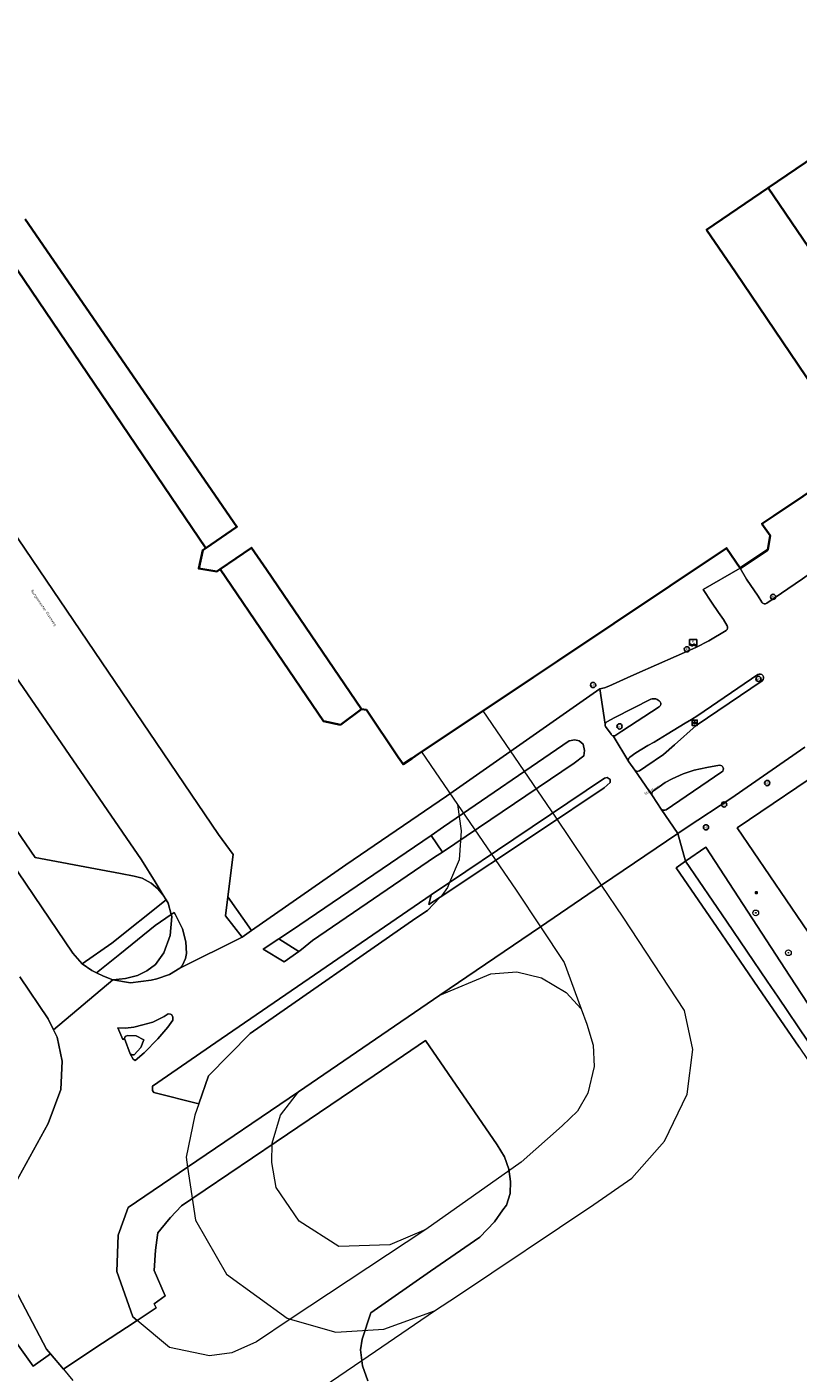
# Model space of a CAD drawing. Header units: metres. Extents: x 73718 to 76933, y 443658 to 446696.
# Tile 123 of 161: x 75164 to 75270, y 445823 to 446008. Entities that reach past the tile are written whole.
import ezdxf
from ezdxf.enums import TextEntityAlignment as Align

# ---------------------------------------------------------------- set-up
doc = ezdxf.new("R2010")
doc.units = ezdxf.units.M
for name, color, linetype, lineweight in [('B-WE-GR-BEPLANTING_CULTUUR_HEESTERS-GV', 90, 'Continuous', 18), ('B-WE-GR-BOOM-S', 90, 'Continuous', 25), ('B-WE-IE-MEUBILAIR-S', 7, 'Continuous', 25), ('B-WE-KW-KUNSTWERK_DEK-GV', 170, 'Continuous', 18), ('B-WE-OG-BEBOUWING-GV', 7, 'Continuous', 35), ('B-WE-OG-TERREIN_BEGROEID-GV', 7, 'Continuous', 18), ('B-WE-OG-TERREIN_ERF-GV', 7, 'Continuous', 18), ('B-WE-OG-TERREIN_OEVER-GV', 7, 'Continuous', 18), ('B-WE-OG-TOPOGRAFIE-T18', 10, 'Continuous', 18), ('B-WE-OG-WATER_SLOOT-GV', 120, 'Continuous', 18), ('B-WE-VH-GESLOTENVERHARDING_ASFALT-GV', 10, 'Continuous', 18), ('B-WE-VH-OPENVERHARDING_BETONSTRAATSTEEN-GV', 30, 'Continuous', 18), ('B-WE-VH-OPENVERHARDING_SIERBESTRATING-GV', 30, 'Continuous', 18), ('B-WE-VH-OPENVERHARDING_TEGEL-GV', 30, 'Continuous', 18)]:
    doc.layers.add(name, color=color, linetype=linetype, lineweight=lineweight)
doc.styles.add('NLCS-ISO', font='NLCS-ISO.ttf')
doc.styles.add('NLCS-ISO-M200-T18', font='NLCS-ISO.ttf', dxfattribs={"height": 0.36})

# ---------------------------------------------------------------- blocks, each defined once
blk = doc.blocks.new('SIE-MEUBILAIR_BORD_VERKEER-SO')
at = {"flags": 128}
blk.add_lwpolyline([(-1.8, 1.8), (1.8, 1.8), (1.8, -1.8), (-1.8, -1.8)], close=True, dxfattribs=at)
at = {"style": 'NLCS-ISO'}
blk.add_text('vb', height=1.8, dxfattribs=at).set_placement((0, 0), align=Align.MIDDLE_CENTER)
blk = doc.blocks.new('SIE-MEUBILAIR_PAAL_LICHTMAST-SO')
for points in [[(-0.62, 0), (-1, 0)], [(-0.71, 0.71), (-0.44, 0.44)], [(0, 1), (0, 0.62)], [(0.44, 0.44), (0.71, 0.71)], [(1, 0), (0.62, 0)], [(-0.71, -0.71), (-0.44, -0.44)], [(0, -0.62), (0, -1)], [(0.44, -0.44), (0.71, -0.71)]]:
    blk.add_lwpolyline(points)
blk.add_circle((0, 0), 0.5)
blk = doc.blocks.new('SIE-MEUBILAIR_PAAL_VRI-SO')
blk.add_circle((0, 0), 1.8)
at = {"style": 'NLCS-ISO'}
blk.add_text('vri', height=1.8, dxfattribs=at).set_placement((0, 0), align=Align.MIDDLE_CENTER)
blk = doc.blocks.new('SIE-MEUBILAIR_PAAL_VERKEERSBORD-SO')
blk.add_circle((0, 0), 1.8)
at = {"style": 'NLCS-ISO'}
blk.add_text('vb', height=1.8, dxfattribs=at).set_placement((0, 0), align=Align.MIDDLE_CENTER)
blk = doc.blocks.new('SIE-MEUBILAIR_PUT_KOLK-SO')
blk.add_circle((0, 0), 1.8)
at = {"style": 'NLCS-ISO'}
blk.add_text('K', height=1.8, dxfattribs=at).set_placement((0, 0), align=Align.MIDDLE_CENTER)
blk = doc.blocks.new('SIE-MEUBILAIR_SENSOR_FLITSER-SO')
for p, q in [((2.5, 1.25), (-2.5, 1.25)), ((-2.5, 1.25), (-2.5, -2.8125)), ((2.5, -2.8125), (2.5, 1.25))]:
    blk.add_line(p, q)
for centre, start, end in [((-1.875, -2.65625), 36.86989765, 143.13010235), ((-1.875, -2.96875), 36.86989765, 143.13010235), ((-1.875, -3.28125), 36.86989765, 143.13010235), ((-0.625, -1.71875), 216.86989765, 323.13010235), ((-0.625, -2.03125), 216.86989765, 323.13010235), ((-0.625, -2.34375), 216.86989765, 323.13010235), ((0.625, -2.65625), 36.86989765, 143.13010235), ((0.625, -2.96875), 36.86989765, 143.13010235), ((0.625, -3.28125), 36.86989765, 143.13010235), ((1.875, -1.71875), 216.86989765, 323.13010235), ((1.875, -2.03125), 216.86989765, 323.13010235), ((1.875, -2.34375), 216.86989765, 323.13010235)]:
    blk.add_arc(centre, 0.78125, start, end)
at = {"style": 'NLCS-ISO'}
blk.add_text('fl', height=1.8, dxfattribs=at).set_placement((0, 0), align=Align.MIDDLE_CENTER)
blk = doc.blocks.new('SGR-BOOM_GBKN-SO')
at = {"linetype": 'ByBlock', "lineweight": 18}
h = blk.add_hatch(color=0, dxfattribs=at)
h.dxf.hatch_style = 1
edge = h.paths.add_edge_path()
edge.add_arc((0, 0), 0.25, 0, 360)
at = {"color": 0, "linetype": 'ByBlock', "lineweight": 18}
for radius in [2, 0.25]:
    blk.add_circle((0, 0), radius, dxfattribs=at)
at = {"color": 0, "linetype": 'ByBlock', "lineweight": 18, "style": 'NLCS-ISO'}
blk.add_attdef('SOORT', (2.5, 0), '', height=1.5, dxfattribs=at)

msp = doc.modelspace()

# ---------------------------------------------------------------- linework, layer by layer
at = {"layer": 'B-WE-GR-BEPLANTING_CULTUUR_HEESTERS-GV', "flags": 128}
for points in [[(75171.149, 445878.941), (75175.234, 445881.807), (75182.731, 445887.787), (75182.332, 445888.446), (75181.587, 445889.319), (75180.677, 445890.079), (75179.409, 445890.777), (75178.338, 445891.055), (75176.413, 445891.424), (75173.701, 445891.931), (75164.672, 445893.629), (75160.804, 445899.303), (75159.58, 445901.1), (75156.981, 445899.308), (75159.028, 445896.34), (75169.877, 445880.413)], [(75173.142, 445877.7), (75174.073, 445877.244), (75175.394, 445876.772), (75177.146, 445876.918), (75178.771, 445877.352), (75180.066, 445877.988), (75181.259, 445878.853), (75182.426, 445880.479), (75183.312, 445882.868), (75183.539, 445885.483), (75183.452, 445885.784), (75181.238, 445884.27), (75176.334, 445880.29)]]:
    msp.add_lwpolyline(points, close=True, dxfattribs=at)
at = {"layer": 'B-WE-KW-KUNSTWERK_DEK-GV', "flags": 128}
msp.add_lwpolyline([(75199.197, 445817.056), (75209.757, 445824.25), (75219.779, 445831.077), (75222.946, 445833.168), (75241.784, 445845.761), (75247.008, 445849.413), (75251.554, 445854.5), (75254.646, 445860.969), (75255.433, 445867.145), (75254.291, 445872.542), (75245.826, 445885.375), (75242.85, 445889.798), (75236.538, 445899.18), (75226.499, 445913.875), (75217.99, 445908.191), (75222.965, 445900.934), (75223.462, 445897.306), (75223.175, 445893.301), (75221.853, 445890.173), (75221.564, 445889.489), (75220.791, 445888.4), (75220.545, 445888.138), (75218.833, 445886.312), (75217.207, 445885.269), (75194.358, 445869.334), (75188.566, 445863.496), (75187.245, 445859.667), (75186.699, 445858.085), (75185.492, 445852.27), (75185.695, 445850.914), (75200.995, 445861.323), (75220.536, 445874.617), (75227.54, 445877.586), (75231.17, 445877.849), (75234.553, 445877.027), (75237.964, 445875), (75240.028, 445872.759), (75240.808, 445870.617), (75241.709, 445867.727), (75241.824, 445864.799), (75240.947, 445861.141), (75239.505, 445858.636), (75237.405, 445856.601), (75231.735, 445851.623), (75218.579, 445842.304), (75199.86, 445829.961), (75195.23, 445826.801), (75191.821, 445825.32), (75188.702, 445824.904), (75183.201, 445826.054), (75178.726, 445829.762), (75168.544, 445823.05), (75169.842, 445821.493)], dxfattribs=at)
msp.add_lwpolyline([(75240.028, 445872.759), (75240.808, 445870.617), (75241.709, 445867.727), (75241.824, 445864.799), (75240.947, 445861.141), (75239.505, 445858.636), (75237.405, 445856.601), (75231.735, 445851.623), (75218.579, 445842.304), (75213.639, 445840.205), (75206.599, 445839.957), (75201.088, 445843.45), (75197.911, 445848.086), (75197.347, 445851.574), (75197.395, 445854.228), (75198.541, 445858.076), (75200.995, 445861.323), (75185.695, 445850.914), (75186.792, 445843.606), (75191.056, 445836.158), (75199.466, 445830.076), (75199.86, 445829.961), (75206.163, 445828.132), (75212.803, 445828.562), (75219.779, 445831.077), (75222.946, 445833.168), (75241.784, 445845.761), (75247.008, 445849.413), (75251.554, 445854.5), (75254.646, 445860.969), (75255.433, 445867.145), (75254.291, 445872.542), (75245.826, 445885.375), (75242.85, 445889.798), (75236.538, 445899.18), (75226.499, 445913.875), (75217.99, 445908.191), (75222.965, 445900.934), (75231.061, 445889.125), (75234.426, 445884.067), (75237.707, 445879.136)], close=True, dxfattribs=at)
at = {"layer": 'B-WE-OG-BEBOUWING-GV', "flags": 128}
for points in [[(75163.288, 445981.688), (75192.508, 445939.259), (75188.233, 445936.321), (75187.801, 445936.024), (75187.24, 445933.489), (75189.753, 445933.094), (75190.212, 445933.41), (75194.505, 445936.36), (75196.591, 445933.355), (75209.723, 445914.085), (75210.384, 445913.984), (75214.785, 445907.463), (75215.437, 445906.486), (75216.64, 445907.289), (75217.582, 445907.918), (75217.99, 445908.191), (75226.499, 445913.875), (75233.447, 445918.516), (75236.745, 445920.719), (75260.096, 445936.318), (75262.005, 445933.528), (75265.787, 445936.072), (75266.115, 445938.027), (75264.995, 445939.677), (75266.641, 445940.778), (75278.652, 445948.81), (75261.325, 445974.36), (75257.341, 445980.235), (75265.86, 445986.013), (75286.486, 446000)], [(75158.301, 445980.334), (75188.233, 445936.321), (75187.801, 445936.024), (75187.24, 445933.489), (75189.753, 445933.094), (75190.212, 445933.41), (75204.483, 445912.425), (75206.789, 445911.937), (75209.723, 445914.085), (75210.384, 445913.984), (75214.785, 445907.463), (75215.437, 445906.486), (75216.64, 445907.289), (75217.582, 445907.918), (75217.99, 445908.191), (75226.499, 445913.875), (75233.447, 445918.516), (75236.745, 445920.719), (75260.096, 445936.318), (75262.005, 445933.528), (75265.787, 445936.072), (75266.115, 445938.027), (75264.995, 445939.677), (75266.641, 445940.778), (75278.652, 445948.81), (75261.325, 445974.36), (75257.341, 445980.235), (75265.86, 445986.013), (75275.404, 445971.939)]]:
    msp.add_lwpolyline(points, dxfattribs=at)
at = {"layer": 'B-WE-OG-TERREIN_BEGROEID-GV', "flags": 128}
msp.add_lwpolyline([(75270.923, 445908.826), (75260.692, 445901.786), (75254.653, 445897.801), (75253.369, 445896.954), (75254.438, 445893.142), (75257.23, 445895.05), (75268.858, 445877.239), (75275.55, 445867.014), (75278.983, 445861.894), (75282.142, 445863.04), (75284.133, 445864.57), (75284.122, 445864.601), (75261.56, 445897.732), (75274.765, 445906.662), (75274.833, 445906.706)], dxfattribs=at)
for points in [[(75220.545, 445888.138), (75234.406, 445897.331), (75243.188, 445903.233), (75244.027, 445903.996), (75244.025, 445904.402), (75243.645, 445904.681), (75243.263, 445904.554), (75230.75, 445896.158), (75221.853, 445890.173), (75219.327, 445888.474), (75219.024, 445887.129)], [(75220.887, 445894.385), (75219.317, 445896.671), (75200.052, 445883.549), (75198.313, 445882.401), (75201.035, 445880.663), (75201.415, 445880.927), (75202.949, 445882.181), (75219.804, 445893.656)]]:
    msp.add_lwpolyline(points, close=True, dxfattribs=at)
at = {"layer": 'B-WE-OG-TERREIN_ERF-GV', "flags": 128}
for points in [[(75087.93, 446056.491), (75115.26, 446016.215), (75110.923, 446013.272), (75134.705, 445978.225), (75189.962, 445896.793), (75191.984, 445894.045), (75191.267, 445888.201), (75194.533, 445883.55), (75207.544, 445892.609), (75221.42, 445902.108), (75242.611, 445916.881), (75243.243, 445917.039), (75243.832, 445917.273), (75246.364, 445918.412), (75247.731, 445919.022), (75255.865, 445922.594), (75257.673, 445923.516), (75260.056, 445924.958)], [(75303.529, 446011.558), (75286.486, 446000), (75265.86, 445986.013), (75257.341, 445980.235), (75261.325, 445974.36), (75278.652, 445948.81), (75266.641, 445940.778), (75264.995, 445939.677), (75266.115, 445938.027), (75265.787, 445936.072), (75262.005, 445933.528), (75262.842, 445932.011), (75264.449, 445929.676), (75264.971, 445928.869)], [(75260.172, 445925.597), (75259.66, 445926.444), (75259.001, 445927.431), (75258.048, 445928.84), (75256.882, 445930.59), (75262.005, 445933.528), (75260.096, 445936.318), (75236.745, 445920.719), (75233.447, 445918.516), (75226.499, 445913.875), (75217.99, 445908.191), (75217.582, 445907.918), (75216.64, 445907.289), (75215.437, 445906.486), (75214.785, 445907.463), (75210.384, 445913.984), (75209.723, 445914.085), (75196.591, 445933.355), (75194.505, 445936.36), (75190.212, 445933.41), (75189.753, 445933.094), (75187.24, 445933.489), (75187.801, 445936.024), (75188.233, 445936.321), (75192.508, 445939.259), (75163.288, 445981.688)], [(75265.672, 445928.717), (75270.605, 445932.083), (75271.693, 445932.834), (75275.183, 445935.489), (75276.555, 445936.354), (75278.696, 445937.824), (75279.772, 445938.456), (75286.14, 445942.841)], [(75270.111, 445867.45), (75264.461, 445875.701), (75258.812, 445883.953), (75253.163, 445892.204), (75254.438, 445893.142), (75253.369, 445896.954), (75242.85, 445889.798), (75234.426, 445884.067), (75220.536, 445874.617), (75200.995, 445861.323), (75185.695, 445850.914), (75177.485, 445845.329), (75176.135, 445841.515), (75175.928, 445836.511), (75178.142, 445830.247), (75178.726, 445829.762), (75181.352, 445831.493), (75181.097, 445832.065), (75182.605, 445833.172), (75181.077, 445836.674), (75181.252, 445839.468), (75181.535, 445841.526), (75181.58, 445841.855), (75183.057, 445843.63), (75183.356, 445843.99), (75184.852, 445845.592), (75197.925, 445854.395), (75211.433, 445863.554), (75218.562, 445868.388), (75228.433, 445853.977), (75229.451, 445852.353), (75230.063, 445850.627), (75230.268, 445848.926), (75230.219, 445847.276), (75229.712, 445845.675), (75229.24, 445845.01), (75228.089, 445843.388), (75226.059, 445841.277), (75221.326, 445837.997), (75219.231, 445836.545), (75211.007, 445830.821), (75209.78, 445827.17), (75209.581, 445825.708), (75209.757, 445824.25), (75209.846, 445823.515), (75210.578, 445821.455)], [(75161.872, 445848.653), (75166.454, 445856.922), (75168.194, 445861.619), (75168.396, 445865.541), (75167.695, 445868.854), (75167.191, 445869.853), (75166.427, 445871.37), (75162.521, 445877.165)], [(75154.392, 445837.339), (75164.38, 445823.455), (75166.773, 445825.176), (75166.241, 445825.815), (75161.877, 445834.044)]]:
    msp.add_lwpolyline(points, dxfattribs=at)
at = {"layer": 'B-WE-OG-TERREIN_ERF-GV'}
for points in [[(75264.971, 445928.869, 0.4841136), (75265.672, 445928.717)], [(75260.056, 445924.958, 0.3955223), (75260.172, 445925.597)]]:
    msp.add_lwpolyline(points, format="xyb", dxfattribs=at)
at = {"layer": 'B-WE-OG-TERREIN_ERF-GV', "flags": 128}
msp.add_lwpolyline([(75187.245, 445859.667), (75188.566, 445863.496), (75194.358, 445869.334), (75217.207, 445885.269), (75218.833, 445886.312), (75220.545, 445888.138), (75219.024, 445887.129), (75219.327, 445888.474), (75189.611, 445868.099), (75180.876, 445862.096), (75180.834, 445861.492), (75181.045, 445861.226)], close=True, dxfattribs=at)
at = {"layer": 'B-WE-OG-TERREIN_OEVER-GV', "flags": 128}
msp.add_lwpolyline([(75276.724, 445860.348), (75271.339, 445868.283), (75267.21, 445874.367), (75265.72, 445876.557), (75260.095, 445884.826), (75254.438, 445893.142), (75253.163, 445892.204), (75258.812, 445883.953), (75264.461, 445875.701), (75270.111, 445867.45), (75275.532, 445859.531)], close=True, dxfattribs=at)
at = {"layer": 'B-WE-OG-WATER_SLOOT-GV', "flags": 128}
msp.add_lwpolyline([(75276.724, 445860.348), (75278.983, 445861.894), (75275.55, 445867.014), (75268.858, 445877.239), (75257.23, 445895.05), (75254.438, 445893.142), (75260.095, 445884.826), (75265.72, 445876.557), (75267.21, 445874.367), (75271.339, 445868.283)], close=True, dxfattribs=at)
msp.add_lwpolyline([(75210.578, 445821.455), (75209.846, 445823.515), (75209.757, 445824.25), (75209.581, 445825.708), (75209.78, 445827.17), (75211.007, 445830.821), (75219.231, 445836.545), (75221.326, 445837.997), (75226.059, 445841.277), (75228.089, 445843.388), (75229.24, 445845.01), (75229.712, 445845.675), (75230.219, 445847.276), (75230.268, 445848.926), (75230.063, 445850.627), (75229.451, 445852.353), (75228.433, 445853.977), (75218.562, 445868.388), (75211.433, 445863.554), (75197.925, 445854.395), (75184.852, 445845.592), (75183.356, 445843.99), (75183.057, 445843.63), (75181.58, 445841.855), (75181.535, 445841.526), (75181.252, 445839.468), (75181.077, 445836.674), (75182.605, 445833.172), (75181.097, 445832.065), (75181.352, 445831.493), (75178.726, 445829.762), (75178.459, 445829.586), (75172.765, 445825.833), (75168.544, 445823.05), (75166.773, 445825.176), (75164.38, 445823.455), (75154.392, 445837.339)], dxfattribs=at)
at = {"layer": 'B-WE-VH-GESLOTENVERHARDING_ASFALT-GV', "flags": 128}
for points in [[(75397.678, 446045.507), (75388.659, 446036.548), (75386.192, 446034.098), (75371.801, 446019.804), (75351.838, 446000), (75312.597, 445961.07), (75310.817, 445959.645), (75308.849, 445958.108), (75303.409, 445954.135), (75301.223, 445952.706), (75286.14, 445942.841), (75279.772, 445938.456), (75278.696, 445937.824), (75276.555, 445936.354), (75275.183, 445935.489), (75271.693, 445932.834), (75270.605, 445932.083), (75265.672, 445928.717)], [(75129.441, 445965.835), (75179.313, 445893.325), (75181.221, 445890.28), (75182.332, 445888.446), (75182.731, 445887.787), (75183.004, 445887.336), (75183.452, 445885.784), (75183.834, 445886.045), (75184.041, 445885.723), (75184.975, 445883.788), (75185.442, 445882.007), (75185.539, 445880.365), (75185.416, 445879.679), (75185.012, 445878.786), (75184.604, 445878.371), (75193.231, 445882.643), (75190.947, 445885.591), (75191.267, 445888.201), (75191.984, 445894.045), (75189.962, 445896.793), (75134.705, 445978.225)], [(75160.804, 445899.303), (75164.672, 445893.629), (75173.701, 445891.931), (75176.413, 445891.424), (75178.338, 445891.055), (75179.409, 445890.777), (75180.677, 445890.079), (75181.587, 445889.319), (75182.332, 445888.446), (75181.221, 445890.28), (75179.313, 445893.325), (75129.441, 445965.835)], [(75264.971, 445928.869), (75264.449, 445929.676), (75262.842, 445932.011), (75262.005, 445933.528), (75256.882, 445930.59), (75258.048, 445928.84), (75259.001, 445927.431), (75259.66, 445926.444), (75260.172, 445925.597)], [(75260.056, 445924.958), (75257.673, 445923.516), (75255.865, 445922.594), (75247.731, 445919.022), (75246.364, 445918.412), (75243.832, 445917.273), (75243.243, 445917.039), (75242.611, 445916.881), (75243.353, 445912.032)], [(75246.743, 445907.484), (75247.564, 445908.051), (75249.258, 445909.091), (75250.125, 445909.538), (75251.9, 445910.629), (75254.403, 445912.137), (75255.282, 445912.675), (75256.124, 445913.198), (75264.426, 445918.881)], [(75265.041, 445918.009), (75255.916, 445911.836), (75252.898, 445909.185), (75251.392, 445907.857), (75248.954, 445906.161), (75248.077, 445905.602)], [(75243.353, 445912.032), (75242.611, 445916.881), (75221.42, 445902.108), (75207.544, 445892.609), (75194.533, 445883.55), (75193.231, 445882.643), (75184.604, 445878.371), (75183.179, 445877.503), (75181.436, 445876.898), (75180.689, 445876.689), (75177.838, 445876.316), (75175.394, 445876.772), (75167.191, 445869.853), (75167.695, 445868.854), (75168.396, 445865.541), (75168.194, 445861.619), (75166.454, 445856.922), (75161.872, 445848.653), (75160.538, 445842.321), (75161.877, 445834.044), (75166.241, 445825.815), (75166.773, 445825.176), (75168.544, 445823.05)], [(75199.197, 445817.056), (75209.757, 445824.25), (75219.779, 445831.077), (75222.946, 445833.168), (75241.784, 445845.761), (75247.008, 445849.413), (75251.554, 445854.5), (75254.646, 445860.969), (75255.433, 445867.145), (75254.291, 445872.542), (75245.826, 445885.375), (75242.85, 445889.798), (75236.538, 445899.18), (75226.499, 445913.875), (75217.99, 445908.191), (75222.965, 445900.934), (75223.462, 445897.306), (75223.175, 445893.301), (75221.853, 445890.173), (75221.564, 445889.489), (75220.791, 445888.4), (75220.545, 445888.138), (75218.833, 445886.312), (75217.207, 445885.269), (75194.358, 445869.334), (75188.566, 445863.496), (75187.245, 445859.667), (75186.699, 445858.085), (75185.492, 445852.27), (75185.695, 445850.914), (75200.995, 445861.323), (75220.536, 445874.617), (75227.54, 445877.586), (75231.17, 445877.849), (75234.553, 445877.027), (75237.964, 445875), (75240.028, 445872.759), (75240.808, 445870.617), (75241.709, 445867.727), (75241.824, 445864.799), (75240.947, 445861.141), (75239.505, 445858.636), (75237.405, 445856.601), (75231.735, 445851.623), (75218.579, 445842.304), (75199.86, 445829.961), (75195.23, 445826.801), (75191.821, 445825.32), (75188.702, 445824.904), (75183.201, 445826.054), (75178.726, 445829.762), (75168.544, 445823.05), (75169.842, 445821.493)], [(75243.572, 445912.325), (75244.684, 445912.961), (75249.643, 445915.451)], [(75250.784, 445914.423), (75245.668, 445911.06), (75244.825, 445910.497)], [(75168.544, 445823.05), (75172.765, 445825.833), (75178.459, 445829.586), (75178.726, 445829.762), (75178.142, 445830.247), (75175.928, 445836.511), (75176.135, 445841.515), (75177.485, 445845.329), (75185.695, 445850.914), (75200.995, 445861.323), (75220.536, 445874.617), (75234.426, 445884.067), (75242.85, 445889.798), (75253.369, 445896.954), (75251.084, 445900.317), (75249.859, 445902.12), (75247.446, 445905.695), (75246.599, 445906.814), (75244.473, 445910.398)], [(75244.183, 445910.621), (75243.408, 445911.682)], [(75244.473, 445910.398), (75246.599, 445906.814)], [(75251.084, 445900.317), (75253.369, 445896.954), (75254.653, 445897.801), (75260.692, 445901.786), (75270.923, 445908.826)], [(75247.446, 445905.695), (75249.859, 445902.12)], [(75250.008, 445902.817), (75250.811, 445903.365), (75251.62, 445903.972), (75252.604, 445904.488), (75254.1, 445905.172), (75255.635, 445905.687), (75257.386, 445906.045), (75259.137, 445906.357)], [(75259.457, 445905.443), (75252.632, 445900.787), (75251.761, 445900.189)], [(75162.521, 445877.165), (75166.427, 445871.37), (75167.191, 445869.853), (75175.394, 445876.772), (75174.073, 445877.244), (75173.142, 445877.7), (75172.471, 445878.028), (75171.149, 445878.941), (75169.877, 445880.413), (75159.028, 445896.34)]]:
    msp.add_lwpolyline(points, dxfattribs=at)
at = {"layer": 'B-WE-VH-GESLOTENVERHARDING_ASFALT-GV'}
for points in [[(75265.672, 445928.717, -0.4841136), (75264.971, 445928.869)], [(75260.172, 445925.597, -0.3955223), (75260.056, 445924.958)], [(75264.426, 445918.881, -0.8749632), (75265.041, 445918.009)], [(75249.643, 445915.451, -0.3573197), (75250.932, 445915.092)], [(75250.932, 445915.092, -0.4889883), (75250.784, 445914.423)], [(75243.408, 445911.682, -0.1967746), (75243.353, 445912.032)], [(75243.353, 445912.032, -0.2028406), (75243.572, 445912.325)], [(75244.473, 445910.398, -0.2361682), (75244.183, 445910.621)], [(75244.825, 445910.497, -0.2348033), (75244.473, 445910.398)], [(75246.599, 445906.814, -0.3716881), (75246.743, 445907.484)], [(75248.077, 445905.602, -0.4372181), (75247.446, 445905.695)], [(75259.137, 445906.357, -0.7445872), (75259.457, 445905.443)], [(75249.859, 445902.12, -0.3829524), (75250.008, 445902.817)], [(75251.761, 445900.189, -0.3277139), (75251.084, 445900.317)]]:
    msp.add_lwpolyline(points, format="xyb", dxfattribs=at)
at = {"layer": 'B-WE-VH-GESLOTENVERHARDING_ASFALT-GV', "flags": 128}
for points in [[(75199.86, 445829.961), (75206.163, 445828.132), (75212.803, 445828.562), (75219.779, 445831.077), (75222.946, 445833.168), (75241.784, 445845.761), (75247.008, 445849.413), (75251.554, 445854.5), (75254.646, 445860.969), (75255.433, 445867.145), (75254.291, 445872.542), (75245.826, 445885.375), (75242.85, 445889.798), (75236.538, 445899.18), (75226.499, 445913.875), (75217.99, 445908.191), (75222.965, 445900.934), (75231.061, 445889.125), (75234.426, 445884.067), (75237.707, 445879.136), (75240.028, 445872.759), (75240.808, 445870.617), (75241.709, 445867.727), (75241.824, 445864.799), (75240.947, 445861.141), (75239.505, 445858.636), (75237.405, 445856.601), (75231.735, 445851.623), (75218.579, 445842.304), (75213.639, 445840.205), (75206.599, 445839.957), (75201.088, 445843.45), (75197.911, 445848.086), (75197.347, 445851.574), (75197.395, 445854.228), (75198.541, 445858.076), (75200.995, 445861.323), (75185.695, 445850.914), (75186.792, 445843.606), (75191.056, 445836.158), (75199.466, 445830.076)], [(75201.035, 445880.663), (75199.011, 445879.257), (75196.131, 445880.961), (75198.313, 445882.401), (75200.052, 445883.549), (75219.317, 445896.671), (75221.043, 445897.847), (75238.355, 445909.702), (75239.168, 445909.881), (75239.778, 445909.705), (75240.286, 445909.273), (75240.49, 445908.411), (75240.389, 445907.674), (75239.07, 445906.631), (75220.887, 445894.385), (75219.804, 445893.656), (75202.949, 445882.181), (75201.415, 445880.927)], [(75274.833, 445906.706), (75274.765, 445906.662), (75261.56, 445897.732), (75284.122, 445864.601), (75297.67, 445873.814), (75293.8, 445879.568), (75275.165, 445906.922)], [(75187.245, 445859.667), (75181.045, 445861.226), (75180.834, 445861.492), (75180.876, 445862.096), (75189.611, 445868.099), (75219.327, 445888.474), (75221.853, 445890.173), (75230.75, 445896.158), (75243.263, 445904.554), (75243.645, 445904.681), (75244.025, 445904.402), (75244.027, 445903.996), (75243.188, 445903.233), (75234.406, 445897.331), (75220.545, 445888.138), (75218.833, 445886.312), (75217.207, 445885.269), (75194.358, 445869.334), (75188.566, 445863.496)], [(75176.997, 445868.641), (75176.779, 445868.521), (75176.079, 445870.131), (75177.108, 445870.105), (75178.285, 445870.21), (75179.503, 445870.529), (75180.887, 445870.892), (75182.469, 445871.714), (75183.005, 445872.051), (75183.342, 445872.025), (75183.541, 445871.939), (75183.679, 445871.619), (75183.645, 445871.177), (75182.988, 445870.243), (75181.587, 445868.599), (75179.702, 445866.661), (75178.458, 445865.628), (75178.167, 445865.786), (75177.753, 445866.54)]]:
    msp.add_lwpolyline(points, close=True, dxfattribs=at)
at = {"layer": 'B-WE-VH-OPENVERHARDING_BETONSTRAATSTEEN-GV', "flags": 128}
for points in [[(75264.426, 445918.881), (75256.124, 445913.198), (75255.282, 445912.675), (75254.403, 445912.137), (75251.9, 445910.629), (75250.125, 445909.538), (75249.258, 445909.091), (75247.564, 445908.051), (75246.743, 445907.484)], [(75248.077, 445905.602), (75248.954, 445906.161), (75251.392, 445907.857), (75252.898, 445909.185), (75255.916, 445911.836), (75265.041, 445918.009)], [(75249.643, 445915.451), (75244.684, 445912.961), (75243.572, 445912.325)], [(75244.825, 445910.497), (75245.668, 445911.06), (75250.784, 445914.423)], [(75243.408, 445911.682), (75244.183, 445910.621)], [(75246.599, 445906.814), (75247.446, 445905.695)], [(75259.137, 445906.357), (75257.386, 445906.045), (75255.635, 445905.687), (75254.1, 445905.172), (75252.604, 445904.488), (75251.62, 445903.972), (75250.811, 445903.365), (75250.008, 445902.817)], [(75251.761, 445900.189), (75252.632, 445900.787), (75259.457, 445905.443)], [(75249.859, 445902.12), (75251.084, 445900.317)]]:
    msp.add_lwpolyline(points, dxfattribs=at)
at = {"layer": 'B-WE-VH-OPENVERHARDING_BETONSTRAATSTEEN-GV'}
for points in [[(75265.041, 445918.009, 0.8749632), (75264.426, 445918.881)], [(75250.932, 445915.092, 0.3573197), (75249.643, 445915.451)], [(75250.784, 445914.423, 0.4889883), (75250.932, 445915.092)], [(75243.353, 445912.032, 0.1967746), (75243.408, 445911.682)], [(75243.572, 445912.325, 0.2028406), (75243.353, 445912.032)], [(75244.183, 445910.621, 0.2361682), (75244.473, 445910.398)], [(75244.473, 445910.398, 0.2348033), (75244.825, 445910.497)], [(75246.743, 445907.484, 0.3716881), (75246.599, 445906.814)], [(75247.446, 445905.695, 0.4372181), (75248.077, 445905.602)], [(75259.457, 445905.443, 0.7445872), (75259.137, 445906.357)], [(75250.008, 445902.817, 0.3829524), (75249.859, 445902.12)], [(75251.084, 445900.317, 0.3277139), (75251.761, 445900.189)]]:
    msp.add_lwpolyline(points, format="xyb", dxfattribs=at)
at = {"layer": 'B-WE-VH-OPENVERHARDING_BETONSTRAATSTEEN-GV', "flags": 128}
msp.add_lwpolyline([(75176.997, 445868.641), (75177.753, 445866.54), (75177.995, 445866.422), (75178.336, 445866.402), (75179.25, 445867.425), (75179.645, 445868.498), (75178.593, 445869.007), (75177.392, 445869.077), (75177.086, 445868.933)], close=True, dxfattribs=at)
at = {"layer": 'B-WE-VH-OPENVERHARDING_SIERBESTRATING-GV', "flags": 128}
for points in [[(75193.231, 445882.643), (75194.533, 445883.55), (75191.267, 445888.201), (75190.947, 445885.591)], [(75175.394, 445876.772), (75177.838, 445876.316), (75180.689, 445876.689), (75181.436, 445876.898), (75183.179, 445877.503), (75184.604, 445878.371), (75185.012, 445878.786), (75185.416, 445879.679), (75185.539, 445880.365), (75185.442, 445882.007), (75184.975, 445883.788), (75184.041, 445885.723), (75183.834, 445886.045), (75183.452, 445885.784), (75183.539, 445885.483), (75183.312, 445882.868), (75182.426, 445880.479), (75181.259, 445878.853), (75180.066, 445877.988), (75178.771, 445877.352), (75177.146, 445876.918)], [(75201.035, 445880.663), (75198.313, 445882.401), (75196.131, 445880.961), (75199.011, 445879.257)], [(75176.997, 445868.641), (75177.086, 445868.933), (75177.392, 445869.077), (75178.593, 445869.007), (75179.645, 445868.498), (75179.25, 445867.425), (75178.336, 445866.402), (75177.995, 445866.422), (75177.753, 445866.54), (75178.167, 445865.786), (75178.458, 445865.628), (75179.702, 445866.661), (75181.587, 445868.599), (75182.988, 445870.243), (75183.645, 445871.177), (75183.679, 445871.619), (75183.541, 445871.939), (75183.342, 445872.025), (75183.005, 445872.051), (75182.469, 445871.714), (75180.887, 445870.892), (75179.503, 445870.529), (75178.285, 445870.21), (75177.108, 445870.105), (75176.079, 445870.131), (75176.779, 445868.521)]]:
    msp.add_lwpolyline(points, close=True, dxfattribs=at)
at = {"layer": 'B-WE-VH-OPENVERHARDING_TEGEL-GV', "flags": 128}
for points in [[(75221.043, 445897.847), (75219.317, 445896.671), (75220.887, 445894.385), (75239.07, 445906.631), (75240.389, 445907.674), (75240.49, 445908.411), (75240.286, 445909.273), (75239.778, 445909.705), (75239.168, 445909.881), (75238.355, 445909.702)], [(75171.149, 445878.941), (75172.471, 445878.028), (75173.142, 445877.7), (75176.334, 445880.29), (75181.238, 445884.27), (75183.452, 445885.784), (75183.004, 445887.336), (75182.731, 445887.787), (75175.234, 445881.807)]]:
    msp.add_lwpolyline(points, close=True, dxfattribs=at)

# ---------------------------------------------------------------- block references
at = {"layer": 'B-WE-GR-BOOM-S', "xscale": 0.2, "yscale": 0.2, "zscale": 0.2}
for p in [(75264.137, 445885.983), (75268.639, 445880.491)]:
    msp.add_blockref('SGR-BOOM_GBKN-SO', p, dxfattribs=at)
at = {"layer": 'B-WE-IE-MEUBILAIR-S', "xscale": 0.2, "yscale": 0.2, "zscale": 0.2}
for name, p in [('SIE-MEUBILAIR_PUT_KOLK-SO', (75266.53, 445929.583)), ('SIE-MEUBILAIR_SENSOR_FLITSER-SO', (75255.491, 445923.43)), ('SIE-MEUBILAIR_PUT_KOLK-SO', (75254.623, 445922.347)), ('SIE-MEUBILAIR_PAAL_VRI-SO', (75241.683, 445917.423)), ('SIE-MEUBILAIR_PAAL_VERKEERSBORD-SO', (75264.506, 445918.271)), ('SIE-MEUBILAIR_PAAL_VRI-SO', (75245.332, 445911.713)), ('SIE-MEUBILAIR_BORD_VERKEER-SO', (75255.695, 445912.22)), ('SIE-MEUBILAIR_PAAL_LICHTMAST-SO', (75255.695, 445912.22)), ('SIE-MEUBILAIR_PAAL_VERKEERSBORD-SO', (75265.721, 445903.896)), ('SIE-MEUBILAIR_PUT_KOLK-SO', (75259.764, 445900.947)), ('SIE-MEUBILAIR_PAAL_VERKEERSBORD-SO', (75257.268, 445897.786)), ('SIE-MEUBILAIR_PAAL_LICHTMAST-SO', (75264.215, 445888.777))]:
    msp.add_blockref(name, p, dxfattribs=at)

# ---------------------------------------------------------------- texts
at = {"layer": 'B-WE-OG-TOPOGRAFIE-T18', "style": 'NLCS-ISO-M200-T18'}
for s, rotation, p in [('Burgemeester Elsenweg', 304.1, (75165.799, 445928.045)), ('Strijplaan', 29.3, (75249.798, 445902.887))]:
    msp.add_text(s, height=0.36, rotation=rotation, dxfattribs=at).set_placement(p, align=Align.MIDDLE)

doc.saveas('drawing.dxf')
